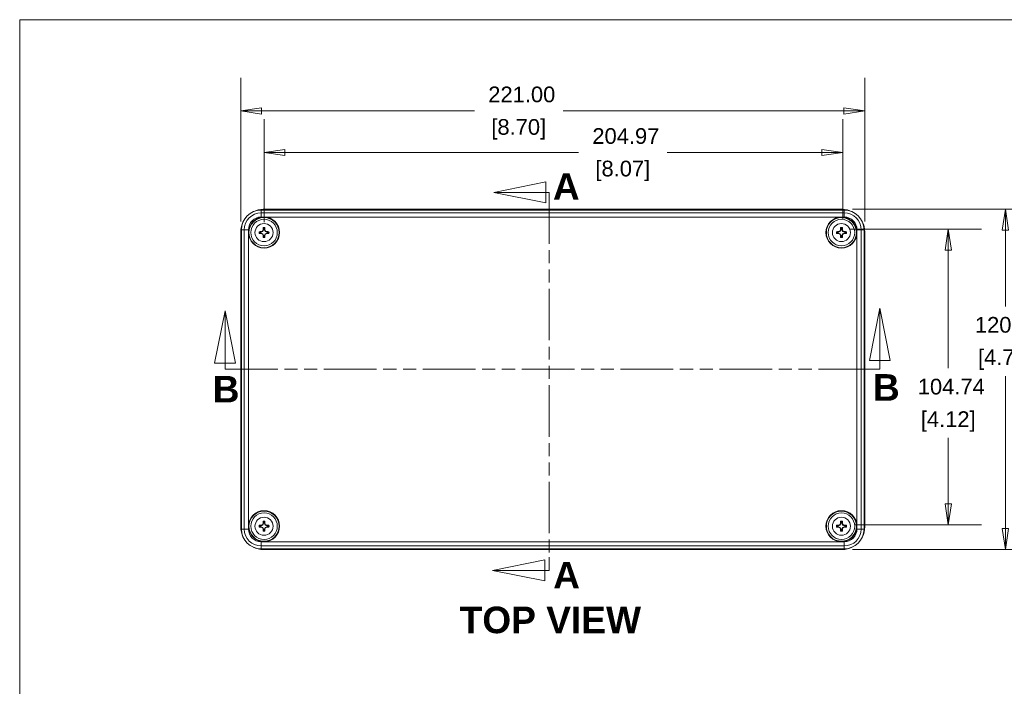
# Model space of a CAD drawing. Header units: millimetres. Extents: x 24 to 1011, y 24 to 776.
# Tile 4 of 9: x 33 to 382, y 531 to 767. Entities that reach past the tile are written whole.
import ezdxf

# ---------------------------------------------------------------- set-up
doc = ezdxf.new("R2010")
doc.units = ezdxf.units.MM
doc.header["$LTSCALE"] = 3.703704
doc.linetypes.add('DOUBLE_DASH_CHAIN', pattern=[1.2403, 0.6614, -0.0827, 0.1654, -0.0827, 0.1654, -0.0827])
for name, color, linetype, lineweight in [('Dimension (ANSI)', 7, 'Continuous', 9), ('Section Line (ANSI)', 7, 'DOUBLE_DASH_CHAIN', 9), ('Sketch Geometry (ANSI)', 7, 'Continuous', 9), ('Symbol (ANSI)', 7, 'Continuous', 9), ('Visible (ANSI)', 7, 'Continuous', 9), ('Visible Narrow (ANSI)', 7, 'Continuous', 9)]:
    doc.layers.add(name, color=color, linetype=linetype, lineweight=lineweight)
doc.styles.add('Label Text (ANSI)', font='arialbd.ttf')
doc.styles.add('Note Text (ANSI)', font='arial.ttf')
doc.dimstyles.new('Default - mm (ANSI)', dxfattribs={"dimscale": 3.703704, "dimtxt": 1.5, "dimasz": 2, "dimexe": 3.175, "dimexo": 1, "dimgap": 0.8, "dimtad": 0, "dimtih": 1, "dimtoh": 1, "dimrnd": 1e-08, "dimzin": 4, "dimdsep": 46, "dimtxsty": 'Note Text (ANSI)', "dimblk": 'Filled-1', "dimcen": 0.09, "dimdle": 10, "dimclrd": 256, "dimclre": 256, "dimclrt": 256, "dimadec": 1, "dimazin": 0, "dimtfac": 2.032, "dimtofl": 0, "dimtmove": 0, "dimatfit": 3, "dimfxl": 1, "dimtolj": 1, "dimtzin": 0, "dimlwd": -1, "dimlwe": -1, "dimarcsym": 0})

# ---------------------------------------------------------------- blocks, each defined once
blk = doc.blocks.new('2dTransSection0')
at = {"layer": 'Section Line (ANSI)', "linetype": 'Continuous'}
for p, q in [((28.524, 179.154), (27.524, 174.154)), ((28.524, 174.154), (28.524, 179.154)), ((29.524, 174.154), (28.524, 179.154)), ((91.144, 179.423), (90.144, 174.423)), ((91.144, 174.423), (91.144, 179.423)), ((92.144, 174.423), (91.144, 179.423)), ((90.144, 174.423), (92.144, 174.423)), ((91.144, 173.576), (91.144, 174.423)), ((27.524, 174.154), (29.524, 174.154)), ((28.524, 173.576), (28.524, 174.154)), ((28.524, 173.576), (29.863, 173.576)), ((89.805, 173.576), (91.144, 173.576))]:
    blk.add_line(p, q, dxfattribs=at)
at = {"layer": 'Section Line (ANSI)', "linetype": 'DOUBLE_DASH_CHAIN', "ltscale": 2.05867}
blk.add_line((28.524, 173.576), (91.144, 173.576), dxfattribs=at)
at = {"layer": 'Section Line (ANSI)', "linetype": 'Continuous', "flags": 128}
for points in [[(29.524, 174.154), (28.524, 179.154), (27.524, 174.154), (29.524, 174.154)], [(92.144, 174.423), (91.144, 179.423), (90.144, 174.423), (92.144, 174.423)]]:
    blk.add_lwpolyline(points, dxfattribs=at)
at = {"layer": 'Section Line (ANSI)'}
for points in [[(29.524, 174.154), (28.524, 179.154), (27.524, 174.154), (29.524, 174.154)], [(92.144, 174.423), (91.144, 179.423), (90.144, 174.423), (92.144, 174.423)]]:
    blk.add_solid(points, dxfattribs=at)
at = {"layer": 'Section Line (ANSI)', "char_height": 2.54, "attachment_point": 7, "style": 'Label Text (ANSI)'}
for insert in [(27.345, 170.402), (90.482, 170.57)]:
    blk.add_mtext('B', dxfattribs=dict(at, insert=insert))
blk = doc.blocks.new('2dTransSection1')
at = {"layer": 'Section Line (ANSI)', "linetype": 'Continuous'}
for p, q in [((59.217, 191.497), (54.217, 190.497)), ((59.217, 189.497), (59.217, 191.497)), ((59.217, 190.497), (54.217, 190.497)), ((54.217, 190.497), (59.217, 189.497)), ((59.526, 190.497), (59.217, 190.497)), ((59.526, 190.497), (59.526, 189.221)), ((59.526, 155.622), (59.526, 154.346)), ((59.099, 155.346), (54.099, 154.346)), ((59.099, 153.346), (59.099, 155.346)), ((59.099, 154.346), (54.099, 154.346)), ((54.099, 154.346), (59.099, 153.346)), ((59.526, 154.346), (59.099, 154.346))]:
    blk.add_line(p, q, dxfattribs=at)
at = {"layer": 'Section Line (ANSI)', "linetype": 'DOUBLE_DASH_CHAIN', "ltscale": 2.008415}
blk.add_line((59.526, 190.497), (59.526, 154.346), dxfattribs=at)
at = {"layer": 'Section Line (ANSI)', "linetype": 'Continuous', "flags": 128}
for points in [[(59.217, 191.497), (54.217, 190.497), (59.217, 189.497), (59.217, 191.497)], [(59.099, 155.346), (54.099, 154.346), (59.099, 153.346), (59.099, 155.346)]]:
    blk.add_lwpolyline(points, dxfattribs=at)
at = {"layer": 'Section Line (ANSI)'}
for points in [[(59.217, 191.497), (54.217, 190.497), (59.217, 189.497), (59.217, 191.497)], [(59.099, 155.346), (54.099, 154.346), (59.099, 153.346), (59.099, 155.346)]]:
    blk.add_solid(points, dxfattribs=at)
at = {"layer": 'Section Line (ANSI)', "char_height": 2.54, "attachment_point": 7, "style": 'Label Text (ANSI)'}
for insert in [(59.879, 189.784), (59.907, 152.613)]:
    blk.add_mtext('A', dxfattribs=dict(at, insert=insert))
blk = doc.blocks.new('Borders Default Border')
at = {"layer": 'Sketch Geometry (ANSI)', "flags": 128}
blk.add_lwpolyline([(8.89, 8.89), (8.89, 207.01), (270.51, 207.01), (270.51, 8.89), (8.89, 8.89)], dxfattribs=at)
blk = doc.blocks.new('Filled-1')
at = {"color": 0}
for p, q in [((0, 0), (-1, 0.15)), ((-1, 0.15), (-1, -0.15)), ((-1, 0), (0, 0)), ((-1, -0.15), (0, 0))]:
    blk.add_line(p, q, dxfattribs=at)
at = {"color": 0, "flags": 128}
blk.add_lwpolyline([(-1, -0.15), (0, 0), (-1, 0.15), (-1, -0.15)], dxfattribs=at)
at = {"color": 0}
blk.add_solid([(-1, -0.15), (0, 0), (-1, 0.15), (-1, -0.15)], dxfattribs=at)
blk = doc.blocks.new('*D9')
at = {"layer": 'Defpoints', "color": 0, "transparency": 16777216}
for p in [(111.22, 734.4), (111.22, 691.54), (332.22, 691.54)]:
    blk.add_point(p, dxfattribs=at)
at = {"layer": 'Dimension (ANSI)', "transparency": 16777216}
for p, q in [((111.22, 695.25), (111.22, 746.16)), ((332.22, 695.25), (332.22, 746.16)), ((118.62, 734.4), (193.96, 734.4)), ((324.81, 734.4), (225.41, 734.4))]:
    blk.add_line(p, q, dxfattribs=at)
at = {"layer": 'Dimension (ANSI)', "transparency": 16777216, "xscale": 7.407407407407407, "yscale": 7.407407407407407, "zscale": 7.407407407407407, "rotation": 180}
blk.add_blockref('Filled-1', (111.22, 734.4), dxfattribs=at)
at = {"layer": 'Dimension (ANSI)', "transparency": 16777216, "xscale": 7.407407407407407, "yscale": 7.407407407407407, "zscale": 7.407407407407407}
blk.add_blockref('Filled-1', (332.22, 734.4), dxfattribs=at)
at = {"layer": 'Dimension (ANSI)', "transparency": 16777216, "attachment_point": 5, "style": 'Note Text (ANSI)'}
for s, insert, char_height in [('\\A1; 221.00', (209.68, 740.2), 5.5556), ('\\A1;[8.70]', (209.68, 727.88), 5.556)]:
    blk.add_mtext(s, dxfattribs=dict(at, insert=insert, char_height=char_height))
blk = doc.blocks.new('*D10')
at = {"layer": 'Defpoints', "color": 0, "transparency": 16777216}
for p in [(324.22, 699.54), (382.03, 699.54), (324.22, 579.04)]:
    blk.add_point(p, dxfattribs=at)
at = {"layer": 'Dimension (ANSI)', "transparency": 16777216}
for p, q in [((327.92, 699.54), (393.79, 699.54)), ((382.03, 692.13), (382.03, 665.11)), ((382.03, 586.45), (382.03, 640.48)), ((327.92, 579.04), (393.79, 579.04))]:
    blk.add_line(p, q, dxfattribs=at)
at = {"layer": 'Dimension (ANSI)', "transparency": 16777216, "xscale": 7.407407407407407, "yscale": 7.407407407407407, "zscale": 7.407407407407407}
for p, rotation in [((382.03, 699.54), 90), ((382.03, 579.04), 270)]:
    blk.add_blockref('Filled-1', p, dxfattribs=dict(at, rotation=rotation))
at = {"layer": 'Dimension (ANSI)', "transparency": 16777216, "attachment_point": 5, "style": 'Note Text (ANSI)'}
for s, insert, char_height in [('\\A1; 120.50', (382.03, 658.59), 5.5556), ('\\A1;[4.74]', (382.03, 646.28), 5.556)]:
    blk.add_mtext(s, dxfattribs=dict(at, insert=insert, char_height=char_height))
blk = doc.blocks.new('*D11')
at = {"layer": 'Defpoints', "color": 0, "transparency": 16777216}
for p in [(323.49, 692.51), (325.18, 587.76), (361.8, 587.76)]:
    blk.add_point(p, dxfattribs=at)
at = {"layer": 'Dimension (ANSI)', "transparency": 16777216}
for p, q in [((327.2, 692.51), (373.56, 692.51)), ((361.8, 685.1), (361.8, 643.22)), ((361.8, 595.17), (361.8, 618.58)), ((328.88, 587.76), (373.56, 587.76))]:
    blk.add_line(p, q, dxfattribs=at)
at = {"layer": 'Dimension (ANSI)', "transparency": 16777216, "xscale": 7.407407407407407, "yscale": 7.407407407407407, "zscale": 7.407407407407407}
for p, rotation in [((361.8, 692.51), 90), ((361.8, 587.76), 270)]:
    blk.add_blockref('Filled-1', p, dxfattribs=dict(at, rotation=rotation))
at = {"layer": 'Dimension (ANSI)', "transparency": 16777216, "attachment_point": 5, "style": 'Note Text (ANSI)'}
for s, insert, char_height in [('\\A1; 104.74', (361.8, 636.7), 5.5556), ('\\A1;[4.12]', (361.8, 624.37), 5.556)]:
    blk.add_mtext(s, dxfattribs=dict(at, insert=insert, char_height=char_height))
blk = doc.blocks.new('*D12')
at = {"layer": 'Defpoints', "color": 0, "transparency": 16777216}
for p in [(324.44, 719.66), (119.47, 691.29), (324.44, 692.51)]:
    blk.add_point(p, dxfattribs=at)
at = {"layer": 'Dimension (ANSI)', "transparency": 16777216}
for p, q in [((119.47, 695), (119.47, 731.42)), ((324.44, 696.21), (324.44, 731.42)), ((126.87, 719.66), (230.81, 719.66)), ((317.03, 719.66), (262.28, 719.66))]:
    blk.add_line(p, q, dxfattribs=at)
at = {"layer": 'Dimension (ANSI)', "transparency": 16777216, "xscale": 7.407407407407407, "yscale": 7.407407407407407, "zscale": 7.407407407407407, "rotation": 180}
blk.add_blockref('Filled-1', (119.47, 719.66), dxfattribs=at)
at = {"layer": 'Dimension (ANSI)', "transparency": 16777216, "xscale": 7.407407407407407, "yscale": 7.407407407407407, "zscale": 7.407407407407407}
blk.add_blockref('Filled-1', (324.44, 719.66), dxfattribs=at)
at = {"layer": 'Dimension (ANSI)', "transparency": 16777216, "attachment_point": 5, "style": 'Note Text (ANSI)'}
for s, insert, char_height in [('\\A1; 204.97', (246.54, 725.46), 5.5556), ('\\A1;[8.07]', (246.54, 713.14), 5.556)]:
    blk.add_mtext(s, dxfattribs=dict(at, insert=insert, char_height=char_height))

msp = doc.modelspace()

# ---------------------------------------------------------------- linework, layer by layer
at = {"layer": 'Visible (ANSI)'}
for p, q in [((118.4653, 699.2922), (324.9653, 699.2922)), ((324.2153, 699.5422), (119.2153, 699.5422)), ((111.2153, 691.5422), (111.2153, 587.0422)), ((111.4653, 586.2922), (111.4653, 692.2922)), ((117.851, 691.4659), (118.4327, 691.4659)), ((118.4327, 691.1186), (117.851, 691.1186)), ((118.4014, 691.6328), (118.4327, 691.4659)), ((118.4014, 690.9517), (118.4327, 691.1186)), ((118.4327, 691.4659), (119.0516, 691.706)), ((119.0516, 690.8785), (118.4327, 691.1186)), ((118.9188, 691.8387), (119.0516, 691.706)), ((118.9188, 690.7457), (119.0516, 690.8785)), ((119.0516, 691.706), (119.2916, 692.3249)), ((119.2916, 690.2596), (119.0516, 690.8785)), ((119.1248, 692.3561), (119.2916, 692.3249)), ((119.2916, 692.3249), (119.2916, 692.9066)), ((119.639, 692.9066), (119.639, 692.3249)), ((119.8058, 692.3561), (119.639, 692.3249)), ((119.639, 692.3249), (119.879, 691.706)), ((119.879, 690.8785), (119.639, 690.2596)), ((120.0118, 691.8387), (119.879, 691.706)), ((119.879, 691.706), (120.498, 691.4659)), ((120.498, 691.1186), (119.879, 690.8785)), ((120.0118, 690.7457), (119.879, 690.8785)), ((120.5292, 691.6328), (120.498, 691.4659)), ((120.498, 691.4659), (121.0797, 691.4659)), ((121.0797, 691.1186), (120.498, 691.1186)), ((120.5292, 690.9517), (120.498, 691.1186)), ((322.351, 691.4659), (322.9327, 691.4659)), ((322.9327, 691.1186), (322.351, 691.1186)), ((322.9014, 691.6328), (322.9327, 691.4659)), ((322.9014, 690.9517), (322.9327, 691.1186)), ((322.9327, 691.4659), (323.5516, 691.706)), ((323.5516, 690.8785), (322.9327, 691.1186)), ((323.4188, 691.8387), (323.5516, 691.706)), ((323.4188, 690.7457), (323.5516, 690.8785)), ((323.5516, 691.706), (323.7916, 692.3249)), ((323.7916, 690.2596), (323.5516, 690.8785)), ((323.6248, 692.3561), (323.7916, 692.3249)), ((323.7916, 692.3249), (323.7916, 692.9066)), ((324.139, 692.9066), (324.139, 692.3249)), ((324.3058, 692.3561), (324.139, 692.3249)), ((324.139, 692.3249), (324.379, 691.706)), ((324.379, 690.8785), (324.139, 690.2596)), ((324.5118, 691.8387), (324.379, 691.706)), ((324.379, 691.706), (324.998, 691.4659)), ((324.998, 691.1186), (324.379, 690.8785)), ((324.5118, 690.7457), (324.379, 690.8785)), ((325.0292, 691.6328), (324.998, 691.4659)), ((324.998, 691.4659), (325.5797, 691.4659)), ((325.5797, 691.1186), (324.998, 691.1186)), ((325.0292, 690.9517), (324.998, 691.1186)), ((331.9653, 692.2922), (331.9653, 586.2922)), ((332.2153, 587.0422), (332.2153, 691.5422)), ((119.1248, 690.2284), (119.2916, 690.2596)), ((119.2916, 689.6779), (119.2916, 690.2596)), ((119.8058, 690.2284), (119.639, 690.2596)), ((119.639, 690.2596), (119.639, 689.6779)), ((323.6248, 690.2284), (323.7916, 690.2596)), ((323.7916, 689.6779), (323.7916, 690.2596)), ((324.3058, 690.2284), (324.139, 690.2596)), ((324.139, 690.2596), (324.139, 689.6779)), ((117.851, 587.4659), (118.4327, 587.4659)), ((118.4327, 587.1186), (117.851, 587.1186)), ((118.4014, 587.6328), (118.4327, 587.4659)), ((118.4014, 586.9517), (118.4327, 587.1186)), ((118.4327, 587.4659), (119.0516, 587.706)), ((119.0516, 586.8785), (118.4327, 587.1186)), ((118.9188, 587.8387), (119.0516, 587.706)), ((118.9188, 586.7457), (119.0516, 586.8785)), ((119.0516, 587.706), (119.2916, 588.3249)), ((119.2916, 586.2596), (119.0516, 586.8785)), ((119.1248, 588.3561), (119.2916, 588.3249)), ((119.1248, 586.2284), (119.2916, 586.2596)), ((119.2916, 588.3249), (119.2916, 588.9066)), ((119.2916, 585.6779), (119.2916, 586.2596)), ((119.639, 588.9066), (119.639, 588.3249)), ((119.8058, 588.3561), (119.639, 588.3249)), ((119.639, 588.3249), (119.879, 587.706)), ((119.879, 586.8785), (119.639, 586.2596)), ((119.8058, 586.2284), (119.639, 586.2596)), ((119.639, 586.2596), (119.639, 585.6779)), ((120.0118, 587.8387), (119.879, 587.706)), ((119.879, 587.706), (120.498, 587.4659)), ((120.498, 587.1186), (119.879, 586.8785)), ((120.0118, 586.7457), (119.879, 586.8785)), ((120.5292, 587.6328), (120.498, 587.4659)), ((120.498, 587.4659), (121.0797, 587.4659)), ((121.0797, 587.1186), (120.498, 587.1186)), ((120.5292, 586.9517), (120.498, 587.1186)), ((322.351, 587.4659), (322.9327, 587.4659)), ((322.9327, 587.1186), (322.351, 587.1186)), ((322.9014, 587.6328), (322.9327, 587.4659)), ((322.9014, 586.9517), (322.9327, 587.1186)), ((322.9327, 587.4659), (323.5516, 587.706)), ((323.5516, 586.8785), (322.9327, 587.1186)), ((323.4188, 587.8387), (323.5516, 587.706)), ((323.4188, 586.7457), (323.5516, 586.8785)), ((323.5516, 587.706), (323.7916, 588.3249)), ((323.7916, 586.2596), (323.5516, 586.8785)), ((323.6248, 588.3561), (323.7916, 588.3249)), ((323.6248, 586.2284), (323.7916, 586.2596)), ((323.7916, 588.3249), (323.7916, 588.9066)), ((323.7916, 585.6779), (323.7916, 586.2596)), ((324.139, 588.9066), (324.139, 588.3249)), ((324.3058, 588.3561), (324.139, 588.3249)), ((324.139, 588.3249), (324.379, 587.706)), ((324.379, 586.8785), (324.139, 586.2596)), ((324.3058, 586.2284), (324.139, 586.2596)), ((324.139, 586.2596), (324.139, 585.6779)), ((324.5118, 587.8387), (324.379, 587.706)), ((324.379, 587.706), (324.998, 587.4659)), ((324.998, 587.1186), (324.379, 586.8785)), ((324.5118, 586.7457), (324.379, 586.8785)), ((325.0292, 587.6328), (324.998, 587.4659)), ((324.998, 587.4659), (325.5797, 587.4659)), ((325.5797, 587.1186), (324.998, 587.1186)), ((325.0292, 586.9517), (324.998, 587.1186)), ((324.9653, 579.2922), (118.4653, 579.2922)), ((119.2153, 579.0422), (324.2153, 579.0422))]:
    msp.add_line(p, q, dxfattribs=at)
for centre, radius in [((119.4653, 691.2922), 5.5), ((119.4653, 691.2922), 5.3429), ((119.4653, 691.2922), 4.7), ((323.9653, 691.2922), 5.5), ((323.9653, 691.2922), 5.3429), ((323.9653, 691.2922), 4.7), ((119.4653, 587.2922), 5.5), ((119.4653, 587.2922), 5.3429), ((119.4653, 587.2922), 4.7), ((323.9653, 587.2922), 5.5), ((323.9653, 587.2922), 5.3429), ((323.9653, 587.2922), 4.7)]:
    msp.add_circle(centre, radius, dxfattribs=at)
for centre, radius, start, end in [((118.4653, 692.2922), 7, 90, 180), ((119.2153, 691.5422), 8, 90, 116.837218), ((324.2153, 691.5422), 8, 63.162782, 90), ((324.9653, 692.2922), 7, 0, 90), ((119.2153, 691.5422), 8, 153.162782, 180), ((324.2153, 691.5422), 8, 0, 26.837218), ((119.4653, 691.2922), 1.776, 169.423035, 190.576965), ((119.4653, 691.2922), 1.6237, 173.859722, 186.140278), ((119.4653, 691.2922), 1.776, 79.423035, 100.576965), ((119.4653, 691.2922), 1.6237, 83.859722, 96.140278), ((119.4653, 691.2922), 1.6237, 353.859722, 6.140278), ((119.4653, 691.2922), 1.776, 349.423035, 10.576965), ((323.9653, 691.2922), 1.776, 169.423035, 190.576965), ((323.9653, 691.2922), 1.6237, 173.859722, 186.140278), ((323.9653, 691.2922), 1.776, 79.423035, 100.576965), ((323.9653, 691.2922), 1.6237, 83.859722, 96.140278), ((323.9653, 691.2922), 1.6237, 353.859722, 6.140278), ((323.9653, 691.2922), 1.776, 349.423035, 10.576965), ((119.4653, 691.2922), 1.776, 259.423035, 280.576965), ((119.4653, 691.2922), 1.6237, 263.859722, 276.140278), ((323.9653, 691.2922), 1.776, 259.423035, 280.576965), ((323.9653, 691.2922), 1.6237, 263.859722, 276.140278), ((119.2153, 587.0422), 8, 180, 206.837218), ((118.4653, 586.2922), 7, 180, 270), ((119.4653, 587.2922), 1.776, 169.423035, 190.576965), ((119.4653, 587.2922), 1.6237, 173.859722, 186.140278), ((119.4653, 587.2922), 1.776, 79.423035, 100.576965), ((119.4653, 587.2922), 1.6237, 83.859722, 96.140278), ((119.4653, 587.2922), 1.6237, 353.859722, 6.140278), ((119.4653, 587.2922), 1.776, 349.423035, 10.576965), ((323.9653, 587.2922), 1.776, 169.423035, 190.576965), ((323.9653, 587.2922), 1.6237, 173.859722, 186.140278), ((323.9653, 587.2922), 1.776, 79.423035, 100.576965), ((323.9653, 587.2922), 1.6237, 83.859722, 96.140278), ((324.9653, 586.2922), 7, 270, 0), ((323.9653, 587.2922), 1.6237, 353.859722, 6.140278), ((323.9653, 587.2922), 1.776, 349.423035, 10.576965), ((324.2153, 587.0422), 8, 333.162782, 0), ((119.4653, 587.2922), 1.776, 259.423035, 280.576965), ((119.4653, 587.2922), 1.6237, 263.859722, 276.140278), ((323.9653, 587.2922), 1.776, 259.423035, 280.576965), ((323.9653, 587.2922), 1.6237, 263.859722, 276.140278), ((119.2153, 587.0422), 8, 243.162782, 270), ((324.2153, 587.0422), 8, 270, 296.837218)]:
    msp.add_arc(centre, radius, start, end, dxfattribs=at)
for centre, major_axis, start_param, end_param in [((119.4653, 689.639), (11.5307, 0), 1.6631919, 1.72278659), ((119.4653, 692.9455), (-11.5307, 0), 1.41880606, 1.47840075), ((119.9363, 690.0779), (10.7935, 4.1864), 1.59774055, 1.64590664), ((119.9363, 692.5066), (-10.7935, 4.1864), 1.49568602, 1.54385211), ((120.6796, 690.8213), (4.1864, 10.7935), 1.49568602, 1.54385211), ((120.6796, 691.7632), (-4.1864, 10.7935), 1.59774055, 1.64590664), ((121.1185, 691.2922), (0, 11.5307), 1.41880606, 1.47840075), ((117.8121, 691.2922), (0, -11.5307), 1.6631919, 1.72278659), ((118.251, 690.8213), (4.1864, -10.7935), 1.59774055, 1.64590664), ((118.251, 691.7632), (-4.1864, -10.7935), 1.49568602, 1.54385211), ((118.9943, 690.0779), (10.7935, -4.1864), 1.49568602, 1.54385211), ((118.9943, 692.5066), (-10.7935, -4.1864), 1.59774055, 1.64590664), ((119.4653, 689.639), (11.5307, 0), 1.41880606, 1.47840075), ((119.4653, 692.9455), (-11.5307, 0), 1.6631919, 1.72278659), ((323.9653, 689.639), (11.5307, 0), 1.6631919, 1.72278659), ((323.9653, 692.9455), (-11.5307, 0), 1.41880606, 1.47840075), ((324.4363, 690.0779), (10.7935, 4.1864), 1.59774055, 1.64590664), ((324.4363, 692.5066), (-10.7935, 4.1864), 1.49568602, 1.54385211), ((325.1796, 690.8213), (4.1864, 10.7935), 1.49568602, 1.54385211), ((325.1796, 691.7632), (-4.1864, 10.7935), 1.59774055, 1.64590664), ((325.6185, 691.2922), (0, 11.5307), 1.41880606, 1.47840075), ((322.3121, 691.2922), (0, -11.5307), 1.6631919, 1.72278659), ((322.751, 690.8213), (4.1864, -10.7935), 1.59774055, 1.64590664), ((322.751, 691.7632), (-4.1864, -10.7935), 1.49568602, 1.54385211), ((323.4943, 690.0779), (10.7935, -4.1864), 1.49568602, 1.54385211), ((323.4943, 692.5066), (-10.7935, -4.1864), 1.59774055, 1.64590664), ((323.9653, 689.639), (11.5307, 0), 1.41880606, 1.47840075), ((323.9653, 692.9455), (-11.5307, 0), 1.6631919, 1.72278659), ((121.1185, 691.2922), (0, 11.5307), 1.6631919, 1.72278659), ((117.8121, 691.2922), (0, -11.5307), 1.41880606, 1.47840075), ((325.6185, 691.2922), (0, 11.5307), 1.6631919, 1.72278659), ((322.3121, 691.2922), (0, -11.5307), 1.41880606, 1.47840075), ((119.4653, 585.639), (11.5307, 0), 1.6631919, 1.72278659), ((119.4653, 588.9455), (-11.5307, 0), 1.41880606, 1.47840075), ((119.9363, 586.0779), (10.7935, 4.1864), 1.59774055, 1.64590664), ((119.9363, 588.5066), (-10.7935, 4.1864), 1.49568602, 1.54385211), ((120.6796, 586.8213), (4.1864, 10.7935), 1.49568602, 1.54385211), ((120.6796, 587.7632), (-4.1864, 10.7935), 1.59774055, 1.64590664), ((121.1185, 587.2922), (0, 11.5307), 1.41880606, 1.47840075), ((121.1185, 587.2922), (0, 11.5307), 1.6631919, 1.72278659), ((117.8121, 587.2922), (0, -11.5307), 1.6631919, 1.72278659), ((117.8121, 587.2922), (0, -11.5307), 1.41880606, 1.47840075), ((118.251, 586.8213), (4.1864, -10.7935), 1.59774055, 1.64590664), ((118.251, 587.7632), (-4.1864, -10.7935), 1.49568602, 1.54385211), ((118.9943, 586.0779), (10.7935, -4.1864), 1.49568602, 1.54385211), ((118.9943, 588.5066), (-10.7935, -4.1864), 1.59774055, 1.64590664), ((119.4653, 585.639), (11.5307, 0), 1.41880606, 1.47840075), ((119.4653, 588.9455), (-11.5307, 0), 1.6631919, 1.72278659), ((323.9653, 585.639), (11.5307, 0), 1.6631919, 1.72278659), ((323.9653, 588.9455), (-11.5307, 0), 1.41880606, 1.47840075), ((324.4363, 586.0779), (10.7935, 4.1864), 1.59774055, 1.64590664), ((324.4363, 588.5066), (-10.7935, 4.1864), 1.49568602, 1.54385211), ((325.1796, 586.8213), (4.1864, 10.7935), 1.49568602, 1.54385211), ((325.1796, 587.7632), (-4.1864, 10.7935), 1.59774055, 1.64590664), ((325.6185, 587.2922), (0, 11.5307), 1.41880606, 1.47840075), ((325.6185, 587.2922), (0, 11.5307), 1.6631919, 1.72278659), ((322.3121, 587.2922), (0, -11.5307), 1.6631919, 1.72278659), ((322.3121, 587.2922), (0, -11.5307), 1.41880606, 1.47840075), ((322.751, 586.8213), (4.1864, -10.7935), 1.59774055, 1.64590664), ((322.751, 587.7632), (-4.1864, -10.7935), 1.49568602, 1.54385211), ((323.4943, 586.0779), (10.7935, -4.1864), 1.49568602, 1.54385211), ((323.4943, 588.5066), (-10.7935, -4.1864), 1.59774055, 1.64590664), ((323.9653, 585.639), (11.5307, 0), 1.41880606, 1.47840075), ((323.9653, 588.9455), (-11.5307, 0), 1.6631919, 1.72278659)]:
    msp.add_ellipse(centre, major_axis=major_axis, ratio=0.17364818, start_param=start_param, end_param=end_param, dxfattribs=at)
for points in [[(117.851, 691.4659), (117.7852, 691.5391), (117.7195, 691.6182)], [(117.851, 691.1186), (117.7852, 691.0454), (117.7195, 690.9662)], [(119.1393, 693.0381), (119.2185, 692.9723), (119.2916, 692.9066)], [(119.7913, 693.0381), (119.7122, 692.9723), (119.639, 692.9066)], [(121.2111, 691.6182), (121.1454, 691.5391), (121.0797, 691.4659)], [(121.0797, 691.1186), (121.1454, 691.0454), (121.2111, 690.9662)], [(322.351, 691.4659), (322.2852, 691.5391), (322.2195, 691.6182)], [(322.351, 691.1186), (322.2852, 691.0454), (322.2195, 690.9662)], [(323.6393, 693.0381), (323.7185, 692.9723), (323.7916, 692.9066)], [(324.2913, 693.0381), (324.2122, 692.9723), (324.139, 692.9066)], [(325.7111, 691.6182), (325.6454, 691.5391), (325.5797, 691.4659)], [(325.5797, 691.1186), (325.6454, 691.0454), (325.7111, 690.9662)], [(119.2916, 689.6779), (119.2185, 689.6122), (119.1393, 689.5464)], [(119.639, 689.6779), (119.7122, 689.6122), (119.7913, 689.5464)], [(323.7916, 689.6779), (323.7185, 689.6122), (323.6393, 689.5464)], [(324.139, 689.6779), (324.2122, 689.6122), (324.2913, 689.5464)], [(117.851, 587.4659), (117.7852, 587.5391), (117.7195, 587.6182)], [(117.851, 587.1186), (117.7852, 587.0454), (117.7195, 586.9662)], [(119.1393, 589.0381), (119.2185, 588.9723), (119.2916, 588.9066)], [(119.7913, 589.0381), (119.7122, 588.9723), (119.639, 588.9066)], [(121.2111, 587.6182), (121.1454, 587.5391), (121.0797, 587.4659)], [(121.0797, 587.1186), (121.1454, 587.0454), (121.2111, 586.9662)], [(322.351, 587.4659), (322.2852, 587.5391), (322.2195, 587.6182)], [(322.351, 587.1186), (322.2852, 587.0454), (322.2195, 586.9662)], [(323.6393, 589.0381), (323.7185, 588.9723), (323.7916, 588.9066)], [(324.2913, 589.0381), (324.2122, 588.9723), (324.139, 588.9066)], [(325.7111, 587.6182), (325.6454, 587.5391), (325.5797, 587.4659)], [(325.5797, 587.1186), (325.6454, 587.0454), (325.7111, 586.9662)], [(119.2916, 585.6779), (119.2185, 585.6122), (119.1393, 585.5464)], [(119.639, 585.6779), (119.7122, 585.6122), (119.7913, 585.5464)], [(323.7916, 585.6779), (323.7185, 585.6122), (323.6393, 585.5464)], [(324.139, 585.6779), (324.2122, 585.6122), (324.2913, 585.5464)]]:
    msp.add_open_spline(points, degree=2, dxfattribs=at)
at = {"layer": 'Visible Narrow (ANSI)'}
for p, q in [((118.4653, 699.2922), (118.4653, 698.2952)), ((118.4653, 698.2952), (118.4653, 696.7961)), ((324.9653, 698.2952), (118.4653, 698.2952)), ((324.9653, 699.2922), (324.9653, 698.2952)), ((324.9653, 696.7961), (324.9653, 698.2952)), ((118.4653, 696.7961), (324.9653, 696.7961)), ((111.4653, 692.2922), (112.4624, 692.2922)), ((112.4624, 692.2922), (113.9615, 692.2922)), ((112.4624, 692.2922), (112.4624, 586.2922)), ((113.9615, 586.2922), (113.9615, 692.2922)), ((329.4692, 692.2922), (330.9682, 692.2922)), ((329.4692, 692.2922), (329.4692, 586.2922)), ((331.9653, 692.2922), (330.9682, 692.2922)), ((330.9682, 586.2922), (330.9682, 692.2922)), ((111.4653, 586.2922), (112.4624, 586.2922)), ((112.4624, 586.2922), (113.9615, 586.2922)), ((329.4692, 586.2922), (330.9682, 586.2922)), ((331.9653, 586.2922), (330.9682, 586.2922)), ((324.9653, 581.7884), (118.4653, 581.7884)), ((118.4653, 580.2893), (118.4653, 581.7884)), ((118.4653, 579.2922), (118.4653, 580.2893)), ((118.4653, 580.2893), (324.9653, 580.2893)), ((324.9653, 581.7884), (324.9653, 580.2893)), ((324.9653, 579.2922), (324.9653, 580.2893))]:
    msp.add_line(p, q, dxfattribs=at)
for centre in [(119.4653, 691.2922), (323.9653, 691.2922), (119.4653, 587.2922), (323.9653, 587.2922)]:
    msp.add_circle(centre, 3.207, dxfattribs=at)
for centre, radius, start, end in [((118.4653, 692.2922), 6.0029, 90, 180), ((324.9653, 692.2922), 6.0029, 0, 90), ((118.4653, 692.2922), 4.5038, 90, 180), ((324.9653, 692.2922), 4.5038, 0, 90), ((118.4653, 586.2922), 6.0029, 180, 270), ((118.4653, 586.2922), 4.5038, 180, 270), ((324.9653, 586.2922), 4.5038, 270, 0), ((324.9653, 586.2922), 6.0029, 270, 0)]:
    msp.add_arc(centre, radius, start, end, dxfattribs=at)

# ---------------------------------------------------------------- block references
at = {"xscale": 3.703703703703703, "yscale": 3.703703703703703, "zscale": 3.703703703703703}
msp.add_blockref('Borders Default Border', (0, 0), dxfattribs=at)
at = {"layer": 'Section Line (ANSI)', "xscale": 3.703703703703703, "yscale": 3.703703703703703, "zscale": 3.703703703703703}
for name in ['2dTransSection1', '2dTransSection0']:
    msp.add_blockref(name, (0, 0), dxfattribs=at)

# ---------------------------------------------------------------- texts
at = {"layer": 'Symbol (ANSI)', "insert": (188.7457, 549.2602), "char_height": 9.40741, "attachment_point": 7, "style": 'Label Text (ANSI)'}
msp.add_mtext('TOP VIEW', dxfattribs=at)

# ---------------------------------------------------------------- dimensions: what is measured, and where the dimension line sits
at = {"layer": 'Dimension (ANSI)'}
for base, p1, p2, angle, text, override, picture, middle in [((111.2153, 734.4028), (332.2153, 691.5422), (111.2153, 691.5422), 180, ' <>\\X[8.70]', {"dimgap": 0.8, "dimtih": 0, "dimtoh": 0, "dimdec": 2, "dimpost": '\\X', "dimtol": 0, "dimlim": 0, "dimtp": 0, "dimtm": 0, "dimtdec": 2, "dimatfit": 1}, '*D9', (209.6829, 734.4028)), ((324.4363, 719.659), (119.4653, 691.2922), (324.4363, 692.5066), 180, ' <>\\X[8.07]', {"dimgap": 0.8, "dimtih": 0, "dimtoh": 0, "dimdec": 2, "dimpost": '\\X', "dimtol": 0, "dimlim": 0, "dimtp": 0, "dimtm": 0, "dimtdec": 2, "dimatfit": 1}, '*D12', (246.5424, 719.659)), ((382.0266, 699.5422), (324.2153, 579.0422), (324.2153, 699.5422), 90, ' <>\\X[4.74]', {"dimgap": 0.8, "dimdec": 2, "dimpost": '\\X', "dimtol": 0, "dimlim": 0, "dimtp": 0, "dimtm": 0, "dimtdec": 2, "dimatfit": 1}, '*D10', (382.0266, 652.7955)), ((361.798, 587.7632), (323.4943, 692.5066), (325.1796, 587.7632), 90, ' <>\\X[4.12]', {"dimgap": 0.8, "dimdec": 2, "dimpost": '\\X', "dimtol": 0, "dimlim": 0, "dimtp": 0, "dimtm": 0, "dimtdec": 2, "dimatfit": 1}, '*D11', (361.798, 630.8979))]:
    dim = msp.add_linear_dim(base=base, p1=p1, p2=p2, angle=angle, text=text, dimstyle='Default - mm (ANSI)', override=override, dxfattribs=at)
    dim.commit()
    dim.dimension.update_dxf_attribs({"geometry": picture, "text_midpoint": middle, "dimtype": 160})

doc.saveas('drawing.dxf')
